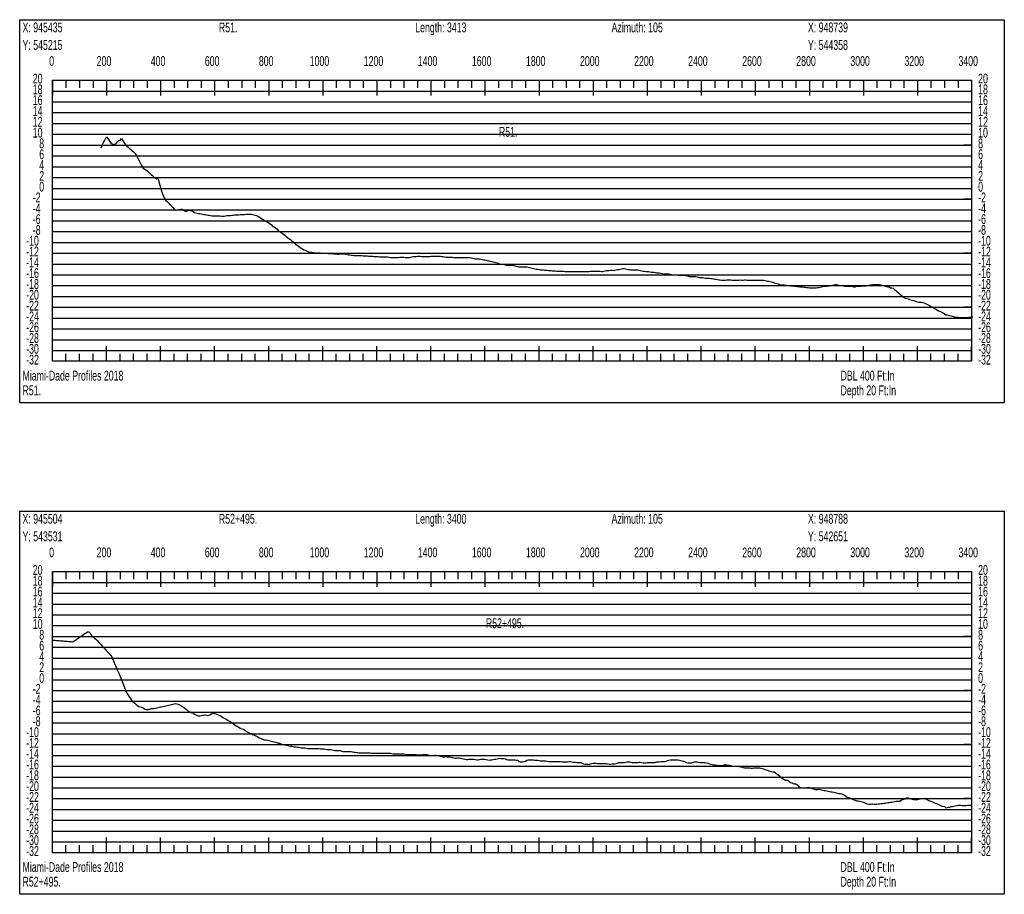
# Model space of a CAD drawing. Header units: feet. Extents: x 1 to 30, y -268 to -1.
# Tile 52 of 94: x 21 to 30, y -127 to -119. Entities that reach past the tile are written whole.
import ezdxf

# ---------------------------------------------------------------- set-up
doc = ezdxf.new("R2010")
doc.units = ezdxf.units.FT
doc.header["$MEASUREMENT"] = 0
doc.layers.add('LABELS', color=7, linetype='Continuous')
doc.layers.add('XSECTION', color=7, linetype='Continuous')

msp = doc.modelspace()

# ---------------------------------------------------------------- linework, layer by layer
at = {"layer": 'XSECTION', "color": 0, "linetype": 'Continuous'}
for points in [[(21.212, -119.17), (30.318, -119.17), (30.318, -122.715), (21.212, -122.715), (21.212, -119.17)], [(21.515, -119.73), (30.015, -119.73), (30.015, -122.33), (21.515, -122.33), (21.515, -119.73)], [(21.515, -119.73), (21.515, -119.871)], [(21.515, -119.73), (21.515, -119.871)], [(21.515, -119.73), (21.515, -119.8)], [(21.515, -119.73), (21.515, -119.8)], [(21.64, -119.73), (21.64, -119.8)], [(21.765, -119.73), (21.765, -119.8)], [(21.89, -119.73), (21.89, -119.8)], [(22.015, -119.73), (22.015, -119.871)], [(22.015, -119.73), (22.015, -119.8)], [(22.14, -119.73), (22.14, -119.8)], [(22.265, -119.73), (22.265, -119.8)], [(22.39, -119.73), (22.39, -119.8)], [(22.515, -119.73), (22.515, -119.871)], [(22.515, -119.73), (22.515, -119.8)], [(22.64, -119.73), (22.64, -119.8)], [(22.765, -119.73), (22.765, -119.8)], [(22.89, -119.73), (22.89, -119.8)], [(23.015, -119.73), (23.015, -119.871)], [(23.015, -119.73), (23.015, -119.8)], [(23.14, -119.73), (23.14, -119.8)], [(23.265, -119.73), (23.265, -119.8)], [(23.39, -119.73), (23.39, -119.8)], [(23.515, -119.73), (23.515, -119.871)], [(23.515, -119.73), (23.515, -119.8)], [(23.64, -119.73), (23.64, -119.8)], [(23.765, -119.73), (23.765, -119.8)], [(23.89, -119.73), (23.89, -119.8)], [(24.015, -119.73), (24.015, -119.871)], [(24.015, -119.73), (24.015, -119.8)], [(24.14, -119.73), (24.14, -119.8)], [(24.265, -119.73), (24.265, -119.8)], [(24.39, -119.73), (24.39, -119.8)], [(24.515, -119.73), (24.515, -119.871)], [(24.515, -119.73), (24.515, -119.8)], [(24.64, -119.73), (24.64, -119.8)], [(24.765, -119.73), (24.765, -119.8)], [(24.89, -119.73), (24.89, -119.8)], [(25.015, -119.73), (25.015, -119.871)], [(25.015, -119.73), (25.015, -119.8)], [(25.14, -119.73), (25.14, -119.8)], [(25.265, -119.73), (25.265, -119.8)], [(25.39, -119.73), (25.39, -119.8)], [(25.515, -119.73), (25.515, -119.871)], [(25.515, -119.73), (25.515, -119.8)], [(25.64, -119.73), (25.64, -119.8)], [(25.765, -119.73), (25.765, -119.8)], [(25.89, -119.73), (25.89, -119.8)], [(26.015, -119.73), (26.015, -119.871)], [(26.015, -119.73), (26.015, -119.8)], [(26.14, -119.73), (26.14, -119.8)], [(26.265, -119.73), (26.265, -119.8)], [(26.39, -119.73), (26.39, -119.8)], [(26.515, -119.73), (26.515, -119.871)], [(26.515, -119.73), (26.515, -119.8)], [(26.64, -119.73), (26.64, -119.8)], [(26.765, -119.73), (26.765, -119.8)], [(26.89, -119.73), (26.89, -119.8)], [(27.015, -119.73), (27.015, -119.871)], [(27.015, -119.73), (27.015, -119.8)], [(27.14, -119.73), (27.14, -119.8)], [(27.265, -119.73), (27.265, -119.8)], [(27.39, -119.73), (27.39, -119.8)], [(27.515, -119.73), (27.515, -119.871)], [(27.515, -119.73), (27.515, -119.8)], [(27.64, -119.73), (27.64, -119.8)], [(27.765, -119.73), (27.765, -119.8)], [(27.89, -119.73), (27.89, -119.8)], [(28.015, -119.73), (28.015, -119.871)], [(28.015, -119.73), (28.015, -119.8)], [(28.14, -119.73), (28.14, -119.8)], [(28.265, -119.73), (28.265, -119.8)], [(28.39, -119.73), (28.39, -119.8)], [(28.515, -119.73), (28.515, -119.871)], [(28.515, -119.73), (28.515, -119.8)], [(28.64, -119.73), (28.64, -119.8)], [(28.765, -119.73), (28.765, -119.8)], [(28.89, -119.73), (28.89, -119.8)], [(29.015, -119.73), (29.015, -119.871)], [(29.015, -119.73), (29.015, -119.8)], [(29.14, -119.73), (29.14, -119.8)], [(29.265, -119.73), (29.265, -119.8)], [(29.39, -119.73), (29.39, -119.8)], [(29.515, -119.73), (29.515, -119.871)], [(29.515, -119.73), (29.515, -119.8)], [(29.64, -119.73), (29.64, -119.8)], [(29.765, -119.73), (29.765, -119.8)], [(29.89, -119.73), (29.89, -119.8)], [(30.015, -119.73), (30.015, -119.871)], [(30.015, -119.73), (30.015, -119.8)], [(21.515, -120.33), (21.585, -120.33)], [(30.015, -120.33), (29.945, -120.33)], [(21.515, -120.83), (21.585, -120.83)], [(30.015, -120.83), (29.945, -120.83)], [(21.515, -121.33), (21.585, -121.33)], [(30.015, -121.33), (29.945, -121.33)], [(21.515, -121.83), (21.585, -121.83)], [(30.015, -121.83), (29.945, -121.83)], [(21.515, -122.33), (21.515, -122.189)], [(21.515, -122.33), (21.515, -122.189)], [(22.015, -122.33), (22.015, -122.189)], [(22.515, -122.33), (22.515, -122.189)], [(23.015, -122.33), (23.015, -122.189)], [(23.515, -122.33), (23.515, -122.189)], [(24.015, -122.33), (24.015, -122.189)], [(24.515, -122.33), (24.515, -122.189)], [(25.015, -122.33), (25.015, -122.189)], [(25.515, -122.33), (25.515, -122.189)], [(26.015, -122.33), (26.015, -122.189)], [(26.515, -122.33), (26.515, -122.189)], [(27.015, -122.33), (27.015, -122.189)], [(27.515, -122.33), (27.515, -122.189)], [(28.015, -122.33), (28.015, -122.189)], [(28.515, -122.33), (28.515, -122.189)], [(29.015, -122.33), (29.015, -122.189)], [(29.515, -122.33), (29.515, -122.189)], [(30.015, -122.33), (30.015, -122.189)], [(21.515, -122.33), (21.515, -122.26)], [(21.515, -122.33), (21.515, -122.26)], [(21.64, -122.33), (21.64, -122.26)], [(21.765, -122.33), (21.765, -122.26)], [(21.89, -122.33), (21.89, -122.26)], [(22.015, -122.33), (22.015, -122.26)], [(22.14, -122.33), (22.14, -122.26)], [(22.265, -122.33), (22.265, -122.26)], [(22.39, -122.33), (22.39, -122.26)], [(22.515, -122.33), (22.515, -122.26)], [(22.64, -122.33), (22.64, -122.26)], [(22.765, -122.33), (22.765, -122.26)], [(22.89, -122.33), (22.89, -122.26)], [(23.015, -122.33), (23.015, -122.26)], [(23.14, -122.33), (23.14, -122.26)], [(23.265, -122.33), (23.265, -122.26)], [(23.39, -122.33), (23.39, -122.26)], [(23.515, -122.33), (23.515, -122.26)], [(23.64, -122.33), (23.64, -122.26)], [(23.765, -122.33), (23.765, -122.26)], [(23.89, -122.33), (23.89, -122.26)], [(24.015, -122.33), (24.015, -122.26)], [(24.14, -122.33), (24.14, -122.26)], [(24.265, -122.33), (24.265, -122.26)], [(24.39, -122.33), (24.39, -122.26)], [(24.515, -122.33), (24.515, -122.26)], [(24.64, -122.33), (24.64, -122.26)], [(24.765, -122.33), (24.765, -122.26)], [(24.89, -122.33), (24.89, -122.26)], [(25.015, -122.33), (25.015, -122.26)], [(25.14, -122.33), (25.14, -122.26)], [(25.265, -122.33), (25.265, -122.26)], [(25.39, -122.33), (25.39, -122.26)], [(25.515, -122.33), (25.515, -122.26)], [(25.64, -122.33), (25.64, -122.26)], [(25.765, -122.33), (25.765, -122.26)], [(25.89, -122.33), (25.89, -122.26)], [(26.015, -122.33), (26.015, -122.26)], [(26.14, -122.33), (26.14, -122.26)], [(26.265, -122.33), (26.265, -122.26)], [(26.39, -122.33), (26.39, -122.26)], [(26.515, -122.33), (26.515, -122.26)], [(26.64, -122.33), (26.64, -122.26)], [(26.765, -122.33), (26.765, -122.26)], [(26.89, -122.33), (26.89, -122.26)], [(27.015, -122.33), (27.015, -122.26)], [(27.14, -122.33), (27.14, -122.26)], [(27.265, -122.33), (27.265, -122.26)], [(27.39, -122.33), (27.39, -122.26)], [(27.515, -122.33), (27.515, -122.26)], [(27.64, -122.33), (27.64, -122.26)], [(27.765, -122.33), (27.765, -122.26)], [(27.89, -122.33), (27.89, -122.26)], [(28.015, -122.33), (28.015, -122.26)], [(28.14, -122.33), (28.14, -122.26)], [(28.265, -122.33), (28.265, -122.26)], [(28.39, -122.33), (28.39, -122.26)], [(28.515, -122.33), (28.515, -122.26)], [(28.64, -122.33), (28.64, -122.26)], [(28.765, -122.33), (28.765, -122.26)], [(28.89, -122.33), (28.89, -122.26)], [(29.015, -122.33), (29.015, -122.26)], [(29.14, -122.33), (29.14, -122.26)], [(29.265, -122.33), (29.265, -122.26)], [(29.39, -122.33), (29.39, -122.26)], [(29.515, -122.33), (29.515, -122.26)], [(29.64, -122.33), (29.64, -122.26)], [(29.765, -122.33), (29.765, -122.26)], [(29.89, -122.33), (29.89, -122.26)], [(30.015, -122.33), (30.015, -122.26)], [(21.212, -123.715), (30.318, -123.715), (30.318, -127.26), (21.212, -127.26), (21.212, -123.715)], [(21.515, -124.275), (30.015, -124.275), (30.015, -126.875), (21.515, -126.875), (21.515, -124.275)], [(21.515, -124.275), (21.515, -124.416)], [(21.515, -124.275), (21.515, -124.416)], [(21.515, -124.275), (21.515, -124.345)], [(21.515, -124.275), (21.515, -124.345)], [(21.64, -124.275), (21.64, -124.345)], [(21.765, -124.275), (21.765, -124.345)], [(21.89, -124.275), (21.89, -124.345)], [(22.015, -124.275), (22.015, -124.416)], [(22.015, -124.275), (22.015, -124.345)], [(22.14, -124.275), (22.14, -124.345)], [(22.265, -124.275), (22.265, -124.345)], [(22.39, -124.275), (22.39, -124.345)], [(22.515, -124.275), (22.515, -124.416)], [(22.515, -124.275), (22.515, -124.345)], [(22.64, -124.275), (22.64, -124.345)], [(22.765, -124.275), (22.765, -124.345)], [(22.89, -124.275), (22.89, -124.345)], [(23.015, -124.275), (23.015, -124.416)], [(23.015, -124.275), (23.015, -124.345)], [(23.14, -124.275), (23.14, -124.345)], [(23.265, -124.275), (23.265, -124.345)], [(23.39, -124.275), (23.39, -124.345)], [(23.515, -124.275), (23.515, -124.416)], [(23.515, -124.275), (23.515, -124.345)], [(23.64, -124.275), (23.64, -124.345)], [(23.765, -124.275), (23.765, -124.345)], [(23.89, -124.275), (23.89, -124.345)], [(24.015, -124.275), (24.015, -124.416)], [(24.015, -124.275), (24.015, -124.345)], [(24.14, -124.275), (24.14, -124.345)], [(24.265, -124.275), (24.265, -124.345)], [(24.39, -124.275), (24.39, -124.345)], [(24.515, -124.275), (24.515, -124.416)], [(24.515, -124.275), (24.515, -124.345)], [(24.64, -124.275), (24.64, -124.345)], [(24.765, -124.275), (24.765, -124.345)], [(24.89, -124.275), (24.89, -124.345)], [(25.015, -124.275), (25.015, -124.416)], [(25.015, -124.275), (25.015, -124.345)], [(25.14, -124.275), (25.14, -124.345)], [(25.265, -124.275), (25.265, -124.345)], [(25.39, -124.275), (25.39, -124.345)], [(25.515, -124.275), (25.515, -124.416)], [(25.515, -124.275), (25.515, -124.345)], [(25.64, -124.275), (25.64, -124.345)], [(25.765, -124.275), (25.765, -124.345)], [(25.89, -124.275), (25.89, -124.345)], [(26.015, -124.275), (26.015, -124.416)], [(26.015, -124.275), (26.015, -124.345)], [(26.14, -124.275), (26.14, -124.345)], [(26.265, -124.275), (26.265, -124.345)], [(26.39, -124.275), (26.39, -124.345)], [(26.515, -124.275), (26.515, -124.416)], [(26.515, -124.275), (26.515, -124.345)], [(26.64, -124.275), (26.64, -124.345)], [(26.765, -124.275), (26.765, -124.345)], [(26.89, -124.275), (26.89, -124.345)], [(27.015, -124.275), (27.015, -124.416)], [(27.015, -124.275), (27.015, -124.345)], [(27.14, -124.275), (27.14, -124.345)], [(27.265, -124.275), (27.265, -124.345)], [(27.39, -124.275), (27.39, -124.345)], [(27.515, -124.275), (27.515, -124.416)], [(27.515, -124.275), (27.515, -124.345)], [(27.64, -124.275), (27.64, -124.345)], [(27.765, -124.275), (27.765, -124.345)], [(27.89, -124.275), (27.89, -124.345)], [(28.015, -124.275), (28.015, -124.416)], [(28.015, -124.275), (28.015, -124.345)], [(28.14, -124.275), (28.14, -124.345)], [(28.265, -124.275), (28.265, -124.345)], [(28.39, -124.275), (28.39, -124.345)], [(28.515, -124.275), (28.515, -124.416)], [(28.515, -124.275), (28.515, -124.345)], [(28.64, -124.275), (28.64, -124.345)], [(28.765, -124.275), (28.765, -124.345)], [(28.89, -124.275), (28.89, -124.345)], [(29.015, -124.275), (29.015, -124.416)], [(29.015, -124.275), (29.015, -124.345)], [(29.14, -124.275), (29.14, -124.345)], [(29.265, -124.275), (29.265, -124.345)], [(29.39, -124.275), (29.39, -124.345)], [(29.515, -124.275), (29.515, -124.416)], [(29.515, -124.275), (29.515, -124.345)], [(29.64, -124.275), (29.64, -124.345)], [(29.765, -124.275), (29.765, -124.345)], [(29.89, -124.275), (29.89, -124.345)], [(30.015, -124.275), (30.015, -124.416)], [(30.015, -124.275), (30.015, -124.345)], [(21.515, -124.875), (21.585, -124.875)], [(30.015, -124.875), (29.945, -124.875)], [(21.515, -125.375), (21.585, -125.375)], [(30.015, -125.375), (29.945, -125.375)], [(21.515, -125.875), (21.585, -125.875)], [(30.015, -125.875), (29.945, -125.875)], [(21.515, -126.375), (21.585, -126.375)], [(30.015, -126.375), (29.945, -126.375)], [(21.515, -126.875), (21.515, -126.734)], [(21.515, -126.875), (21.515, -126.734)], [(22.015, -126.875), (22.015, -126.734)], [(22.515, -126.875), (22.515, -126.734)], [(23.015, -126.875), (23.015, -126.734)], [(23.515, -126.875), (23.515, -126.734)], [(24.015, -126.875), (24.015, -126.734)], [(24.515, -126.875), (24.515, -126.734)], [(25.015, -126.875), (25.015, -126.734)], [(25.515, -126.875), (25.515, -126.734)], [(26.015, -126.875), (26.015, -126.734)], [(26.515, -126.875), (26.515, -126.734)], [(27.015, -126.875), (27.015, -126.734)], [(27.515, -126.875), (27.515, -126.734)], [(28.015, -126.875), (28.015, -126.734)], [(28.515, -126.875), (28.515, -126.734)], [(29.015, -126.875), (29.015, -126.734)], [(29.515, -126.875), (29.515, -126.734)], [(30.015, -126.875), (30.015, -126.734)], [(21.515, -126.875), (21.515, -126.805)], [(21.515, -126.875), (21.515, -126.805)], [(21.64, -126.875), (21.64, -126.805)], [(21.765, -126.875), (21.765, -126.805)], [(21.89, -126.875), (21.89, -126.805)], [(22.015, -126.875), (22.015, -126.805)], [(22.14, -126.875), (22.14, -126.805)], [(22.265, -126.875), (22.265, -126.805)], [(22.39, -126.875), (22.39, -126.805)], [(22.515, -126.875), (22.515, -126.805)], [(22.64, -126.875), (22.64, -126.805)], [(22.765, -126.875), (22.765, -126.805)], [(22.89, -126.875), (22.89, -126.805)], [(23.015, -126.875), (23.015, -126.805)], [(23.14, -126.875), (23.14, -126.805)], [(23.265, -126.875), (23.265, -126.805)], [(23.39, -126.875), (23.39, -126.805)], [(23.515, -126.875), (23.515, -126.805)], [(23.64, -126.875), (23.64, -126.805)], [(23.765, -126.875), (23.765, -126.805)], [(23.89, -126.875), (23.89, -126.805)], [(24.015, -126.875), (24.015, -126.805)], [(24.14, -126.875), (24.14, -126.805)], [(24.265, -126.875), (24.265, -126.805)], [(24.39, -126.875), (24.39, -126.805)], [(24.515, -126.875), (24.515, -126.805)], [(24.64, -126.875), (24.64, -126.805)], [(24.765, -126.875), (24.765, -126.805)], [(24.89, -126.875), (24.89, -126.805)], [(25.015, -126.875), (25.015, -126.805)], [(25.14, -126.875), (25.14, -126.805)], [(25.265, -126.875), (25.265, -126.805)], [(25.39, -126.875), (25.39, -126.805)], [(25.515, -126.875), (25.515, -126.805)], [(25.64, -126.875), (25.64, -126.805)], [(25.765, -126.875), (25.765, -126.805)], [(25.89, -126.875), (25.89, -126.805)], [(26.015, -126.875), (26.015, -126.805)], [(26.14, -126.875), (26.14, -126.805)], [(26.265, -126.875), (26.265, -126.805)], [(26.39, -126.875), (26.39, -126.805)], [(26.515, -126.875), (26.515, -126.805)], [(26.64, -126.875), (26.64, -126.805)], [(26.765, -126.875), (26.765, -126.805)], [(26.89, -126.875), (26.89, -126.805)], [(27.015, -126.875), (27.015, -126.805)], [(27.14, -126.875), (27.14, -126.805)], [(27.265, -126.875), (27.265, -126.805)], [(27.39, -126.875), (27.39, -126.805)], [(27.515, -126.875), (27.515, -126.805)], [(27.64, -126.875), (27.64, -126.805)], [(27.765, -126.875), (27.765, -126.805)], [(27.89, -126.875), (27.89, -126.805)], [(28.015, -126.875), (28.015, -126.805)], [(28.14, -126.875), (28.14, -126.805)], [(28.265, -126.875), (28.265, -126.805)], [(28.39, -126.875), (28.39, -126.805)], [(28.515, -126.875), (28.515, -126.805)], [(28.64, -126.875), (28.64, -126.805)], [(28.765, -126.875), (28.765, -126.805)], [(28.89, -126.875), (28.89, -126.805)], [(29.015, -126.875), (29.015, -126.805)], [(29.14, -126.875), (29.14, -126.805)], [(29.265, -126.875), (29.265, -126.805)], [(29.39, -126.875), (29.39, -126.805)], [(29.515, -126.875), (29.515, -126.805)], [(29.64, -126.875), (29.64, -126.805)], [(29.765, -126.875), (29.765, -126.805)], [(29.89, -126.875), (29.89, -126.805)], [(30.015, -126.875), (30.015, -126.805)]]:
    msp.add_lwpolyline(points, dxfattribs=at)
at = {"layer": 'XSECTION', "color": 0}
for points in [[(21.515, -119.83), (30.015, -119.83)], [(21.515, -119.93), (30.015, -119.93)], [(21.515, -120.03), (30.015, -120.03)], [(21.515, -120.13), (30.015, -120.13)], [(21.515, -120.23), (30.015, -120.23)], [(21.515, -120.33), (30.015, -120.33)], [(21.515, -120.43), (30.015, -120.43)], [(21.515, -120.53), (30.015, -120.53)], [(21.515, -120.63), (30.015, -120.63)], [(21.515, -120.73), (30.015, -120.73)], [(21.515, -120.83), (30.015, -120.83)], [(21.515, -120.93), (30.015, -120.93)], [(21.515, -121.03), (30.015, -121.03)], [(21.515, -121.13), (30.015, -121.13)], [(21.515, -121.23), (30.015, -121.23)], [(21.515, -121.33), (30.015, -121.33)], [(21.515, -121.43), (30.015, -121.43)], [(21.515, -121.53), (30.015, -121.53)], [(21.515, -121.63), (30.015, -121.63)], [(21.515, -121.73), (30.015, -121.73)], [(21.515, -121.83), (30.015, -121.83)], [(21.515, -121.93), (30.015, -121.93)], [(21.515, -122.03), (30.015, -122.03)], [(21.515, -122.13), (30.015, -122.13)], [(21.515, -122.23), (30.015, -122.23)], [(21.515, -124.375), (30.015, -124.375)], [(21.515, -124.475), (30.015, -124.475)], [(21.515, -124.575), (30.015, -124.575)], [(21.515, -124.675), (30.015, -124.675)], [(21.515, -124.775), (30.015, -124.775)], [(21.515, -124.875), (30.015, -124.875)], [(21.515, -124.975), (30.015, -124.975)], [(21.515, -125.075), (30.015, -125.075)], [(21.515, -125.175), (30.015, -125.175)], [(21.515, -125.275), (30.015, -125.275)], [(21.515, -125.375), (30.015, -125.375)], [(21.515, -125.475), (30.015, -125.475)], [(21.515, -125.575), (30.015, -125.575)], [(21.515, -125.675), (30.015, -125.675)], [(21.515, -125.775), (30.015, -125.775)], [(21.515, -125.875), (30.015, -125.875)], [(21.515, -125.975), (30.015, -125.975)], [(21.515, -126.075), (30.015, -126.075)], [(21.515, -126.175), (30.015, -126.175)], [(21.515, -126.275), (30.015, -126.275)], [(21.515, -126.375), (30.015, -126.375)], [(21.515, -126.475), (30.015, -126.475)], [(21.515, -126.575), (30.015, -126.575)], [(21.515, -126.675), (30.015, -126.675)], [(21.515, -126.775), (30.015, -126.775)]]:
    msp.add_lwpolyline(points, dxfattribs=at)
at = {"layer": 'XSECTION', "color": 5, "linetype": 'Continuous'}
for points in [[(21.965, -120.355), (21.9775, -120.324), (21.99, -120.301), (22.0025, -120.278), (22.015, -120.255), (22.0275, -120.27), (22.04, -120.2875), (22.0525, -120.3045), (22.065, -120.314), (22.0775, -120.3235), (22.09, -120.3215), (22.1025, -120.3185), (22.115, -120.304), (22.1275, -120.286), (22.14, -120.2835), (22.1525, -120.2675), (22.165, -120.288), (22.1775, -120.308), (22.19, -120.3285), (22.2025, -120.341), (22.215, -120.3505), (22.2275, -120.361), (22.24, -120.372), (22.2525, -120.3825), (22.265, -120.3935), (22.2775, -120.404), (22.29, -120.4205), (22.3025, -120.4455), (22.315, -120.47), (22.3275, -120.495), (22.34, -120.5195), (22.3525, -120.5445), (22.365, -120.5525), (22.3775, -120.5595), (22.39, -120.569), (22.4025, -120.5795), (22.415, -120.5905), (22.4275, -120.6015), (22.44, -120.6125), (22.4525, -120.623), (22.465, -120.634), (22.4775, -120.6425), (22.49, -120.6345), (22.5025, -120.6785), (22.515, -120.722), (22.5275, -120.7655), (22.54, -120.796), (22.5525, -120.823), (22.565, -120.8415), (22.5775, -120.855), (22.59, -120.8685), (22.6025, -120.8815), (22.615, -120.895), (22.6275, -120.9085), (22.64, -120.922), (22.6525, -120.9305), (22.665, -120.9285), (22.6775, -120.9305), (22.69, -120.925), (22.7025, -120.924), (22.715, -120.923), (22.7275, -120.928), (22.74, -120.9395), (22.7525, -120.943), (22.765, -120.9375), (22.7775, -120.9325), (22.79, -120.934), (22.8025, -120.9395), (22.815, -120.9455), (22.8275, -120.9525), (22.84, -120.957), (22.8525, -120.9605), (22.865, -120.9615), (22.8775, -120.964), (22.89, -120.966), (22.9025, -120.9685), (22.915, -120.9705), (22.9275, -120.9725), (22.94, -120.975), (22.9525, -120.977), (22.965, -120.979), (22.9775, -120.9815), (22.99, -120.9835), (23.0025, -120.9855), (23.015, -120.9855), (23.0275, -120.9855), (23.04, -120.985), (23.0525, -120.985), (23.065, -120.9855), (23.0775, -120.9885), (23.09, -120.9885), (23.1025, -120.986), (23.115, -120.984), (23.1275, -120.9825), (23.14, -120.9805), (23.1525, -120.9805), (23.165, -120.9805), (23.1775, -120.9795), (23.19, -120.9775), (23.2025, -120.9765), (23.215, -120.9765), (23.2275, -120.9765), (23.24, -120.976), (23.2525, -120.9715), (23.265, -120.9715), (23.2775, -120.9725), (23.29, -120.972), (23.3025, -120.9685), (23.315, -120.9685), (23.3275, -120.9685), (23.34, -120.9685), (23.3525, -120.9695), (23.365, -120.973), (23.3775, -120.9765), (23.39, -120.979), (23.4025, -120.982), (23.415, -120.987), (23.4275, -120.9945), (23.44, -121.0025), (23.4525, -121.0105), (23.465, -121.019), (23.4775, -121.026), (23.49, -121.0335), (23.5025, -121.0425), (23.515, -121.05), (23.5275, -121.058), (23.54, -121.0675), (23.5525, -121.0825), (23.565, -121.0865), (23.5775, -121.0945), (23.59, -121.105), (23.6025, -121.1185), (23.615, -121.128), (23.6275, -121.1365), (23.64, -121.1445), (23.6525, -121.1545), (23.665, -121.1645), (23.6775, -121.1745), (23.69, -121.184), (23.7025, -121.194), (23.715, -121.204), (23.7275, -121.214), (23.74, -121.224), (23.7525, -121.2375), (23.765, -121.2465), (23.7775, -121.2555), (23.79, -121.2645), (23.8025, -121.2735), (23.815, -121.282), (23.8275, -121.291), (23.84, -121.2975), (23.8525, -121.302), (23.865, -121.3075), (23.8775, -121.313), (23.89, -121.319), (23.9025, -121.3215), (23.915, -121.3215), (23.9275, -121.3235), (23.94, -121.3265), (23.9525, -121.327), (23.965, -121.327), (23.9775, -121.327), (23.99, -121.328), (24.0025, -121.329), (24.015, -121.3295), (24.0275, -121.3305), (24.04, -121.331), (24.0525, -121.331), (24.065, -121.3315), (24.0775, -121.3315), (24.09, -121.3315), (24.1025, -121.3325), (24.115, -121.335), (24.1275, -121.337), (24.14, -121.337), (24.1525, -121.3375), (24.165, -121.3375), (24.1775, -121.337), (24.19, -121.337), (24.2025, -121.337), (24.215, -121.337), (24.2275, -121.339), (24.24, -121.3415), (24.2525, -121.344), (24.265, -121.3465), (24.2775, -121.3475), (24.29, -121.3485), (24.3025, -121.35), (24.315, -121.3505), (24.3275, -121.3505), (24.34, -121.3505), (24.3525, -121.35), (24.365, -121.35), (24.3775, -121.3525), (24.39, -121.3535), (24.4025, -121.354), (24.415, -121.355), (24.4275, -121.3555), (24.44, -121.3565), (24.4525, -121.357), (24.465, -121.358), (24.4775, -121.3585), (24.49, -121.3595), (24.5025, -121.36), (24.515, -121.361), (24.5275, -121.3615), (24.54, -121.3625), (24.5525, -121.3635), (24.565, -121.3645), (24.5775, -121.365), (24.59, -121.365), (24.6025, -121.365), (24.615, -121.365), (24.6275, -121.367), (24.64, -121.37), (24.6525, -121.3705), (24.665, -121.3705), (24.6775, -121.3705), (24.69, -121.3705), (24.7025, -121.3705), (24.715, -121.3705), (24.7275, -121.3675), (24.74, -121.366), (24.7525, -121.366), (24.765, -121.368), (24.7775, -121.371), (24.79, -121.371), (24.8025, -121.371), (24.815, -121.371), (24.8275, -121.368), (24.84, -121.3645), (24.8525, -121.361), (24.865, -121.361), (24.8775, -121.36), (24.89, -121.357), (24.9025, -121.356), (24.915, -121.356), (24.9275, -121.359), (24.94, -121.361), (24.9525, -121.361), (24.965, -121.3615), (24.9775, -121.361), (24.99, -121.361), (25.0025, -121.359), (25.015, -121.356), (25.0275, -121.356), (25.04, -121.356), (25.0525, -121.356), (25.065, -121.356), (25.0775, -121.356), (25.09, -121.356), (25.1025, -121.3585), (25.115, -121.361), (25.1275, -121.361), (25.14, -121.363), (25.1525, -121.366), (25.165, -121.366), (25.1775, -121.366), (25.19, -121.366), (25.2025, -121.366), (25.215, -121.3675), (25.2275, -121.371), (25.24, -121.371), (25.2525, -121.371), (25.265, -121.371), (25.2775, -121.371), (25.29, -121.371), (25.3025, -121.371), (25.315, -121.3705), (25.3275, -121.3705), (25.34, -121.3705), (25.3525, -121.3705), (25.365, -121.3705), (25.3775, -121.3705), (25.39, -121.3725), (25.4025, -121.376), (25.415, -121.3795), (25.4275, -121.3805), (25.44, -121.3805), (25.4525, -121.3805), (25.465, -121.383), (25.4775, -121.385), (25.49, -121.387), (25.5025, -121.39), (25.515, -121.3925), (25.5275, -121.395), (25.54, -121.399), (25.5525, -121.402), (25.565, -121.4045), (25.5775, -121.407), (25.59, -121.4095), (25.6025, -121.412), (25.615, -121.4145), (25.6275, -121.4185), (25.64, -121.4235), (25.6525, -121.43), (25.665, -121.43), (25.6775, -121.4315), (25.69, -121.4345), (25.7025, -121.438), (25.715, -121.44), (25.7275, -121.44), (25.74, -121.44), (25.7525, -121.44), (25.765, -121.4405), (25.7775, -121.443), (25.79, -121.446), (25.8025, -121.4485), (25.815, -121.4515), (25.8275, -121.455), (25.84, -121.455), (25.8525, -121.455), (25.865, -121.455), (25.8775, -121.455), (25.89, -121.455), (25.9025, -121.4555), (25.915, -121.4585), (25.9275, -121.462), (25.94, -121.4655), (25.9525, -121.4685), (25.965, -121.472), (25.9775, -121.475), (25.99, -121.4765), (26.0025, -121.478), (26.015, -121.4795), (26.0275, -121.483), (26.04, -121.485), (26.0525, -121.485), (26.065, -121.486), (26.0775, -121.487), (26.09, -121.488), (26.1025, -121.489), (26.115, -121.4895), (26.1275, -121.4895), (26.14, -121.4925), (26.1525, -121.4945), (26.165, -121.4945), (26.1775, -121.495), (26.19, -121.4955), (26.2025, -121.496), (26.215, -121.4965), (26.2275, -121.497), (26.24, -121.4975), (26.2525, -121.498), (26.265, -121.4985), (26.2775, -121.499), (26.29, -121.4995), (26.3025, -121.4995), (26.315, -121.4995), (26.3275, -121.4995), (26.34, -121.4995), (26.3525, -121.4995), (26.365, -121.4995), (26.3775, -121.4995), (26.39, -121.4995), (26.4025, -121.4995), (26.415, -121.4995), (26.4275, -121.5), (26.44, -121.5), (26.4525, -121.5), (26.465, -121.5), (26.4775, -121.498), (26.49, -121.495), (26.5025, -121.495), (26.515, -121.495), (26.5275, -121.495), (26.54, -121.495), (26.5525, -121.495), (26.565, -121.495), (26.5775, -121.4975), (26.59, -121.5), (26.6025, -121.5), (26.615, -121.4965), (26.6275, -121.493), (26.64, -121.49), (26.6525, -121.49), (26.665, -121.4885), (26.6775, -121.4855), (26.69, -121.487), (26.7025, -121.49), (26.715, -121.4865), (26.7275, -121.483), (26.74, -121.48), (26.7525, -121.48), (26.765, -121.4775), (26.7775, -121.4745), (26.79, -121.4715), (26.8025, -121.4715), (26.815, -121.4745), (26.8275, -121.4775), (26.84, -121.48), (26.8525, -121.48), (26.865, -121.4825), (26.8775, -121.485), (26.89, -121.485), (26.9025, -121.485), (26.915, -121.485), (26.9275, -121.485), (26.94, -121.4875), (26.9525, -121.491), (26.965, -121.494), (26.9775, -121.495), (26.99, -121.496), (27.0025, -121.499), (27.015, -121.5), (27.0275, -121.5), (27.04, -121.5025), (27.0525, -121.505), (27.065, -121.505), (27.0775, -121.505), (27.09, -121.5075), (27.1025, -121.51), (27.115, -121.51), (27.1275, -121.5115), (27.14, -121.5145), (27.1525, -121.518), (27.165, -121.52), (27.1775, -121.52), (27.19, -121.52), (27.2025, -121.52), (27.215, -121.52), (27.2275, -121.523), (27.24, -121.526), (27.2525, -121.529), (27.265, -121.5295), (27.2775, -121.53), (27.29, -121.531), (27.3025, -121.5325), (27.315, -121.5335), (27.3275, -121.5345), (27.34, -121.5345), (27.3525, -121.5345), (27.365, -121.535), (27.3775, -121.537), (27.39, -121.54), (27.4025, -121.544), (27.415, -121.545), (27.4275, -121.545), (27.44, -121.545), (27.4525, -121.545), (27.465, -121.5455), (27.4775, -121.549), (27.49, -121.552), (27.5025, -121.555), (27.515, -121.555), (27.5275, -121.556), (27.54, -121.558), (27.5525, -121.5595), (27.565, -121.56), (27.5775, -121.56), (27.59, -121.5605), (27.6025, -121.5645), (27.615, -121.565), (27.6275, -121.5665), (27.64, -121.57), (27.6525, -121.57), (27.665, -121.5735), (27.6775, -121.575), (27.69, -121.576), (27.7025, -121.5795), (27.715, -121.58), (27.7275, -121.58), (27.74, -121.579), (27.7525, -121.575), (27.765, -121.575), (27.7775, -121.575), (27.79, -121.577), (27.8025, -121.579), (27.815, -121.58), (27.8275, -121.58), (27.84, -121.58), (27.8525, -121.58), (27.865, -121.578), (27.8775, -121.5755), (27.89, -121.579), (27.9025, -121.578), (27.915, -121.575), (27.9275, -121.575), (27.94, -121.5785), (27.9525, -121.58), (27.965, -121.58), (27.9775, -121.58), (27.99, -121.58), (28.0025, -121.58), (28.015, -121.58), (28.0275, -121.58), (28.04, -121.58), (28.0525, -121.58), (28.065, -121.58), (28.0775, -121.58), (28.09, -121.58), (28.1025, -121.581), (28.115, -121.585), (28.1275, -121.5885), (28.14, -121.59), (28.1525, -121.591), (28.165, -121.595), (28.1775, -121.599), (28.19, -121.6035), (28.2025, -121.6065), (28.215, -121.609), (28.2275, -121.6135), (28.24, -121.6185), (28.2525, -121.621), (28.265, -121.6225), (28.2775, -121.6235), (28.29, -121.625), (28.3025, -121.6265), (28.315, -121.6275), (28.3275, -121.629), (28.34, -121.6305), (28.3525, -121.6315), (28.365, -121.633), (28.3775, -121.6345), (28.39, -121.6355), (28.4025, -121.637), (28.415, -121.6385), (28.4275, -121.6395), (28.44, -121.641), (28.4525, -121.6425), (28.465, -121.644), (28.4775, -121.645), (28.49, -121.6465), (28.5025, -121.648), (28.515, -121.649), (28.5275, -121.65), (28.54, -121.65), (28.5525, -121.65), (28.565, -121.65), (28.5775, -121.649), (28.59, -121.648), (28.6025, -121.647), (28.615, -121.6435), (28.6275, -121.6405), (28.64, -121.638), (28.6525, -121.6355), (28.665, -121.635), (28.6775, -121.6345), (28.69, -121.6325), (28.7025, -121.6305), (28.715, -121.6285), (28.7275, -121.6265), (28.74, -121.624), (28.7525, -121.6205), (28.765, -121.62), (28.7775, -121.6215), (28.79, -121.6255), (28.8025, -121.629), (28.815, -121.63), (28.8275, -121.632), (28.84, -121.6335), (28.8525, -121.6345), (28.865, -121.635), (28.8775, -121.635), (28.89, -121.635), (28.9025, -121.6345), (28.915, -121.638), (28.9275, -121.6395), (28.94, -121.6395), (28.9525, -121.636), (28.965, -121.6345), (28.9775, -121.6345), (28.99, -121.6335), (29.0025, -121.633), (29.015, -121.632), (29.0275, -121.6315), (29.04, -121.6305), (29.0525, -121.63), (29.065, -121.627), (29.0775, -121.624), (29.09, -121.622), (29.1025, -121.62), (29.115, -121.62), (29.1275, -121.62), (29.14, -121.62), (29.1525, -121.62), (29.165, -121.62), (29.1775, -121.6225), (29.19, -121.6265), (29.2025, -121.63), (29.215, -121.6335), (29.2275, -121.6375), (29.24, -121.64), (29.2525, -121.642), (29.265, -121.649), (29.2775, -121.65), (29.29, -121.6545), (29.3025, -121.665), (29.315, -121.6755), (29.3275, -121.6865), (29.34, -121.697), (29.3525, -121.7075), (29.365, -121.718), (29.3775, -121.7285), (29.39, -121.739), (29.4025, -121.746), (29.415, -121.75), (29.4275, -121.7535), (29.44, -121.757), (29.4525, -121.761), (29.465, -121.7645), (29.4775, -121.768), (29.49, -121.7715), (29.5025, -121.7755), (29.515, -121.779), (29.5275, -121.7825), (29.54, -121.784), (29.5525, -121.784), (29.565, -121.786), (29.5775, -121.79), (29.59, -121.794), (29.6025, -121.801), (29.615, -121.808), (29.6275, -121.815), (29.64, -121.822), (29.6525, -121.829), (29.665, -121.8355), (29.6775, -121.8435), (29.69, -121.852), (29.7025, -121.8605), (29.715, -121.8665), (29.7275, -121.8705), (29.74, -121.874), (29.7525, -121.8825), (29.765, -121.891), (29.7775, -121.8995), (29.79, -121.9015), (29.8025, -121.9035), (29.815, -121.906), (29.8275, -121.9095), (29.84, -121.9135), (29.8525, -121.917), (29.865, -121.92), (29.8775, -121.921), (29.89, -121.922), (29.9025, -121.9235), (29.915, -121.9245), (29.9275, -121.9245), (29.94, -121.9245), (29.9525, -121.924), (29.965, -121.924), (29.9775, -121.924), (29.99, -121.923), (30.0025, -121.922), (30.015, -121.921), (30.0275, -121.92)], [(21.515, -124.908), (21.5275, -124.9085), (21.54, -124.9095), (21.5525, -124.911), (21.565, -124.912), (21.5775, -124.913), (21.59, -124.914), (21.6025, -124.915), (21.615, -124.916), (21.6275, -124.9175), (21.64, -124.9185), (21.6525, -124.9195), (21.665, -124.9205), (21.6775, -124.9215), (21.69, -124.923), (21.7025, -124.924), (21.715, -124.9165), (21.7275, -124.908), (21.74, -124.8995), (21.7525, -124.891), (21.765, -124.8825), (21.7775, -124.874), (21.79, -124.866), (21.8025, -124.8575), (21.815, -124.849), (21.8275, -124.8405), (21.84, -124.832), (21.8525, -124.832), (21.865, -124.8445), (21.8775, -124.867), (21.89, -124.8785), (21.9025, -124.89), (21.915, -124.9015), (21.9275, -124.913), (21.94, -124.9265), (21.9525, -124.9395), (21.965, -124.953), (21.9775, -124.9665), (21.99, -124.98), (22.0025, -124.993), (22.015, -125.0065), (22.0275, -125.02), (22.04, -125.0335), (22.0525, -125.047), (22.065, -125.064), (22.0775, -125.094), (22.09, -125.124), (22.1025, -125.154), (22.115, -125.184), (22.1275, -125.2135), (22.14, -125.244), (22.1525, -125.2755), (22.165, -125.307), (22.1775, -125.3385), (22.19, -125.3705), (22.2025, -125.398), (22.215, -125.4195), (22.2275, -125.4375), (22.24, -125.455), (22.2525, -125.4725), (22.265, -125.483), (22.2775, -125.4935), (22.29, -125.5035), (22.3025, -125.5135), (22.315, -125.523), (22.3275, -125.5255), (22.34, -125.529), (22.3525, -125.5365), (22.365, -125.544), (22.3775, -125.5495), (22.39, -125.5505), (22.4025, -125.551), (22.415, -125.5465), (22.4275, -125.5425), (22.44, -125.5415), (22.4525, -125.5415), (22.465, -125.5385), (22.4775, -125.5355), (22.49, -125.533), (22.5025, -125.53), (22.515, -125.527), (22.5275, -125.5245), (22.54, -125.5215), (22.5525, -125.5185), (22.565, -125.5155), (22.5775, -125.513), (22.59, -125.51), (22.6025, -125.507), (22.615, -125.504), (22.6275, -125.5015), (22.64, -125.4985), (22.6525, -125.4955), (22.665, -125.4975), (22.6775, -125.502), (22.69, -125.507), (22.7025, -125.515), (22.715, -125.523), (22.7275, -125.5305), (22.74, -125.538), (22.7525, -125.546), (22.765, -125.5585), (22.7775, -125.567), (22.79, -125.5745), (22.8025, -125.5805), (22.815, -125.587), (22.8275, -125.5935), (22.84, -125.6), (22.8525, -125.606), (22.865, -125.6085), (22.8775, -125.6085), (22.89, -125.6065), (22.9025, -125.6035), (22.915, -125.6035), (22.9275, -125.6), (22.94, -125.6045), (22.9525, -125.6055), (22.965, -125.6015), (22.9775, -125.5955), (22.99, -125.5875), (23.0025, -125.584), (23.015, -125.5875), (23.0275, -125.591), (23.04, -125.596), (23.0525, -125.6025), (23.065, -125.606), (23.0775, -125.6145), (23.09, -125.624), (23.1025, -125.6305), (23.115, -125.6375), (23.1275, -125.6445), (23.14, -125.652), (23.1525, -125.6595), (23.165, -125.666), (23.1775, -125.673), (23.19, -125.683), (23.2025, -125.6915), (23.215, -125.7005), (23.2275, -125.708), (23.24, -125.7155), (23.2525, -125.7235), (23.265, -125.729), (23.2775, -125.7325), (23.29, -125.739), (23.3025, -125.747), (23.315, -125.757), (23.3275, -125.764), (23.34, -125.769), (23.3525, -125.774), (23.365, -125.7815), (23.3775, -125.7845), (23.39, -125.7905), (23.4025, -125.7975), (23.415, -125.8045), (23.4275, -125.8115), (23.44, -125.817), (23.4525, -125.821), (23.465, -125.8275), (23.4775, -125.8305), (23.49, -125.8315), (23.5025, -125.8345), (23.515, -125.8375), (23.5275, -125.841), (23.54, -125.844), (23.5525, -125.8475), (23.565, -125.8505), (23.5775, -125.854), (23.59, -125.857), (23.6025, -125.8605), (23.615, -125.8635), (23.6275, -125.867), (23.64, -125.87), (23.6525, -125.8735), (23.665, -125.8765), (23.6775, -125.88), (23.69, -125.8835), (23.7025, -125.887), (23.715, -125.8895), (23.7275, -125.89), (23.74, -125.8935), (23.7525, -125.8945), (23.765, -125.8955), (23.7775, -125.899), (23.79, -125.9), (23.8025, -125.901), (23.815, -125.9045), (23.8275, -125.905), (23.84, -125.905), (23.8525, -125.905), (23.865, -125.9095), (23.8775, -125.91), (23.89, -125.91), (23.9025, -125.91), (23.915, -125.91), (23.9275, -125.91), (23.94, -125.91), (23.9525, -125.91), (23.965, -125.91), (23.9775, -125.91), (23.99, -125.913), (24.0025, -125.915), (24.015, -125.915), (24.0275, -125.915), (24.04, -125.917), (24.0525, -125.92), (24.065, -125.92), (24.0775, -125.92), (24.09, -125.921), (24.1025, -125.9245), (24.115, -125.928), (24.1275, -125.93), (24.14, -125.93), (24.1525, -125.93), (24.165, -125.93), (24.1775, -125.931), (24.19, -125.9345), (24.2025, -125.938), (24.215, -125.94), (24.2275, -125.94), (24.24, -125.94), (24.2525, -125.94), (24.265, -125.94), (24.2775, -125.94), (24.29, -125.943), (24.3025, -125.9455), (24.315, -125.9465), (24.3275, -125.948), (24.34, -125.949), (24.3525, -125.95), (24.365, -125.95), (24.3775, -125.95), (24.39, -125.95), (24.4025, -125.95), (24.415, -125.95), (24.4275, -125.95), (24.44, -125.95), (24.4525, -125.95), (24.465, -125.9535), (24.4775, -125.955), (24.49, -125.955), (24.5025, -125.955), (24.515, -125.955), (24.5275, -125.955), (24.54, -125.955), (24.5525, -125.955), (24.565, -125.955), (24.5775, -125.955), (24.59, -125.955), (24.6025, -125.955), (24.615, -125.955), (24.6275, -125.955), (24.64, -125.955), (24.6525, -125.957), (24.665, -125.9605), (24.6775, -125.9605), (24.69, -125.9605), (24.7025, -125.9605), (24.715, -125.9605), (24.7275, -125.9605), (24.74, -125.9605), (24.7525, -125.9605), (24.765, -125.9605), (24.7775, -125.963), (24.79, -125.9655), (24.8025, -125.9655), (24.815, -125.9655), (24.8275, -125.9655), (24.84, -125.9655), (24.8525, -125.9655), (24.865, -125.966), (24.8775, -125.9675), (24.89, -125.9705), (24.9025, -125.9705), (24.915, -125.9705), (24.9275, -125.97), (24.94, -125.968), (24.9525, -125.966), (24.965, -125.9655), (24.9775, -125.9675), (24.99, -125.9705), (25.0025, -125.9735), (25.015, -125.9755), (25.0275, -125.9755), (25.04, -125.9755), (25.0525, -125.9715), (25.065, -125.973), (25.0775, -125.976), (25.09, -125.979), (25.1025, -125.982), (25.115, -125.9855), (25.1275, -125.989), (25.14, -125.987), (25.1525, -125.986), (25.165, -125.987), (25.1775, -125.988), (25.19, -125.989), (25.2025, -125.99), (25.215, -125.9935), (25.2275, -125.9975), (25.24, -126), (25.2525, -126), (25.265, -125.9965), (25.2775, -125.9965), (25.29, -125.9995), (25.3025, -126.0025), (25.315, -126.0055), (25.3275, -126.009), (25.34, -126.0125), (25.3525, -126.014), (25.365, -126.01), (25.3775, -126.01), (25.39, -126.01), (25.4025, -126.01), (25.415, -126.01), (25.4275, -126.0115), (25.44, -126.015), (25.4525, -126.015), (25.465, -126.013), (25.4775, -126.01), (25.49, -126.01), (25.5025, -126.01), (25.515, -126.011), (25.5275, -126.014), (25.54, -126.0175), (25.5525, -126.019), (25.565, -126.0155), (25.5775, -126.015), (25.59, -126.0135), (25.6025, -126.01), (25.615, -126.01), (25.6275, -126.0075), (25.64, -126.004), (25.6525, -126.001), (25.665, -126.0025), (25.6775, -126.005), (25.69, -126.005), (25.7025, -126.008), (25.715, -126.0115), (25.7275, -126.015), (25.74, -126.015), (25.7525, -126.015), (25.765, -126.015), (25.7775, -126.015), (25.79, -126.0175), (25.8025, -126.02), (25.815, -126.02), (25.8275, -126.03), (25.84, -126.0345), (25.8525, -126.0345), (25.865, -126.0345), (25.8775, -126.032), (25.89, -126.0275), (25.9025, -126.0205), (25.915, -126.0165), (25.9275, -126.015), (25.94, -126.015), (25.9525, -126.015), (25.965, -126.0175), (25.9775, -126.02), (25.99, -126.02), (26.0025, -126.02), (26.015, -126.0215), (26.0275, -126.025), (26.04, -126.025), (26.0525, -126.025), (26.065, -126.0255), (26.0775, -126.0255), (26.09, -126.0275), (26.1025, -126.0305), (26.115, -126.0305), (26.1275, -126.0305), (26.14, -126.0305), (26.1525, -126.0305), (26.165, -126.031), (26.1775, -126.031), (26.19, -126.031), (26.2025, -126.031), (26.215, -126.033), (26.2275, -126.036), (26.24, -126.036), (26.2525, -126.036), (26.265, -126.036), (26.2775, -126.036), (26.29, -126.033), (26.3025, -126.033), (26.315, -126.036), (26.3275, -126.0365), (26.34, -126.0365), (26.3525, -126.0365), (26.365, -126.04), (26.3775, -126.041), (26.39, -126.041), (26.4025, -126.0415), (26.415, -126.048), (26.4275, -126.0525), (26.44, -126.056), (26.4525, -126.056), (26.465, -126.0575), (26.4775, -126.06), (26.49, -126.053), (26.5025, -126.0495), (26.515, -126.048), (26.5275, -126.046), (26.54, -126.046), (26.5525, -126.049), (26.565, -126.0515), (26.5775, -126.0515), (26.59, -126.0515), (26.6025, -126.0515), (26.615, -126.0515), (26.6275, -126.0515), (26.64, -126.0515), (26.6525, -126.0525), (26.665, -126.056), (26.6775, -126.055), (26.69, -126.054), (26.7025, -126.053), (26.715, -126.052), (26.7275, -126.0515), (26.74, -126.046), (26.7525, -126.041), (26.765, -126.041), (26.7775, -126.041), (26.79, -126.041), (26.8025, -126.0405), (26.815, -126.037), (26.8275, -126.0355), (26.84, -126.0355), (26.8525, -126.0355), (26.865, -126.037), (26.8775, -126.0405), (26.89, -126.0405), (26.9025, -126.0405), (26.915, -126.0405), (26.9275, -126.0405), (26.94, -126.037), (26.9525, -126.0365), (26.965, -126.04), (26.9775, -126.043), (26.99, -126.045), (27.0025, -126.045), (27.015, -126.041), (27.0275, -126.04), (27.04, -126.04), (27.0525, -126.04), (27.065, -126.04), (27.0775, -126.04), (27.09, -126.04), (27.1025, -126.036), (27.115, -126.035), (27.1275, -126.0335), (27.14, -126.03), (27.1525, -126.03), (27.165, -126.03), (27.1775, -126.03), (27.19, -126.027), (27.2025, -126.023), (27.215, -126.0195), (27.2275, -126.016), (27.24, -126.015), (27.2525, -126.015), (27.265, -126.015), (27.2775, -126.015), (27.29, -126.015), (27.3025, -126.0165), (27.315, -126.019), (27.3275, -126.0215), (27.34, -126.025), (27.3525, -126.0285), (27.365, -126.034), (27.3775, -126.0405), (27.39, -126.044), (27.4025, -126.045), (27.415, -126.045), (27.4275, -126.045), (27.44, -126.0385), (27.4525, -126.035), (27.465, -126.0355), (27.4775, -126.036), (27.49, -126.0385), (27.5025, -126.0405), (27.515, -126.0405), (27.5275, -126.0405), (27.54, -126.0405), (27.5525, -126.0405), (27.565, -126.0435), (27.5775, -126.048), (27.59, -126.0545), (27.6025, -126.057), (27.615, -126.059), (27.6275, -126.061), (27.64, -126.0625), (27.6525, -126.0645), (27.665, -126.0665), (27.6775, -126.0695), (27.69, -126.069), (27.7025, -126.0675), (27.715, -126.0655), (27.7275, -126.0635), (27.74, -126.062), (27.7525, -126.0615), (27.765, -126.065), (27.7775, -126.0655), (27.79, -126.068), (27.8025, -126.0745), (27.815, -126.0755), (27.8275, -126.0755), (27.84, -126.0755), (27.8525, -126.0755), (27.865, -126.077), (27.8775, -126.0795), (27.89, -126.082), (27.9025, -126.0855), (27.915, -126.089), (27.9275, -126.091), (27.94, -126.091), (27.9525, -126.091), (27.965, -126.091), (27.9775, -126.0945), (27.99, -126.094), (28.0025, -126.0915), (28.015, -126.0915), (28.0275, -126.0915), (28.04, -126.0915), (28.0525, -126.0915), (28.065, -126.093), (28.0775, -126.0965), (28.09, -126.1005), (28.1025, -126.1045), (28.115, -126.109), (28.1275, -126.113), (28.14, -126.1165), (28.1525, -126.12), (28.165, -126.1235), (28.1775, -126.127), (28.19, -126.127), (28.2025, -126.1355), (28.215, -126.1455), (28.2275, -126.1555), (28.24, -126.1655), (28.2525, -126.1755), (28.265, -126.1855), (28.2775, -126.1955), (28.29, -126.2055), (28.3025, -126.2055), (28.315, -126.2055), (28.3275, -126.216), (28.34, -126.2255), (28.3525, -126.2295), (28.365, -126.2335), (28.3775, -126.237), (28.39, -126.2395), (28.4025, -126.248), (28.415, -126.2595), (28.4275, -126.2675), (28.44, -126.275), (28.4525, -126.275), (28.465, -126.275), (28.4775, -126.2755), (28.49, -126.271), (28.5025, -126.269), (28.515, -126.271), (28.5275, -126.2775), (28.54, -126.2805), (28.5525, -126.2835), (28.565, -126.289), (28.5775, -126.2915), (28.59, -126.2895), (28.6025, -126.2885), (28.615, -126.291), (28.6275, -126.2935), (28.64, -126.296), (28.6525, -126.2985), (28.665, -126.301), (28.6775, -126.3035), (28.69, -126.306), (28.7025, -126.3085), (28.715, -126.311), (28.7275, -126.3135), (28.74, -126.316), (28.7525, -126.3185), (28.765, -126.321), (28.7775, -126.324), (28.79, -126.3275), (28.8025, -126.3275), (28.815, -126.33), (28.8275, -126.336), (28.84, -126.342), (28.8525, -126.352), (28.865, -126.3625), (28.8775, -126.3655), (28.89, -126.368), (28.9025, -126.3735), (28.915, -126.3795), (28.9275, -126.385), (28.94, -126.3905), (28.9525, -126.394), (28.965, -126.396), (28.9775, -126.3975), (28.99, -126.4005), (29.0025, -126.4035), (29.015, -126.4075), (29.0275, -126.4135), (29.04, -126.419), (29.0525, -126.423), (29.065, -126.425), (29.0775, -126.4265), (29.09, -126.4225), (29.1025, -126.424), (29.115, -126.4255), (29.1275, -126.4275), (29.14, -126.4265), (29.1525, -126.4245), (29.165, -126.423), (29.1775, -126.421), (29.19, -126.419), (29.2025, -126.4175), (29.215, -126.4155), (29.2275, -126.414), (29.24, -126.412), (29.2525, -126.41), (29.265, -126.4085), (29.2775, -126.4065), (29.29, -126.405), (29.3025, -126.4015), (29.315, -126.3995), (29.3275, -126.3995), (29.34, -126.3995), (29.3525, -126.3985), (29.365, -126.3905), (29.3775, -126.382), (29.39, -126.38), (29.4025, -126.3755), (29.415, -126.367), (29.4275, -126.369), (29.44, -126.3725), (29.4525, -126.3765), (29.465, -126.38), (29.4775, -126.382), (29.49, -126.384), (29.5025, -126.385), (29.515, -126.3825), (29.5275, -126.38), (29.54, -126.3775), (29.5525, -126.375), (29.565, -126.3725), (29.5775, -126.372), (29.59, -126.3775), (29.6025, -126.383), (29.615, -126.3885), (29.6275, -126.394), (29.64, -126.3995), (29.6525, -126.405), (29.665, -126.4105), (29.6775, -126.416), (29.69, -126.4215), (29.7025, -126.427), (29.715, -126.4325), (29.7275, -126.438), (29.74, -126.4435), (29.7525, -126.446), (29.765, -126.447), (29.7775, -126.4595), (29.79, -126.4555), (29.8025, -126.454), (29.815, -126.4535), (29.8275, -126.449), (29.84, -126.4465), (29.8525, -126.445), (29.865, -126.4415), (29.8775, -126.437), (29.89, -126.4355), (29.9025, -126.435), (29.915, -126.4365), (29.9275, -126.438), (29.94, -126.438), (29.9525, -126.4375), (29.965, -126.4375), (29.9775, -126.4365), (29.99, -126.436), (30.0025, -126.436), (30.015, -126.436), (30.015, -126.436)]]:
    msp.add_lwpolyline(points, dxfattribs=at)

# ---------------------------------------------------------------- texts
at = {"layer": 'LABELS', "color": 0, "width": 0.666667}
for s, p in [('X: 945435', (21.238, -119.287)), ('R51.', (23.054, -119.287)), ('Length: 3413', (24.87, -119.287)), ('Azimuth: 105', (26.686, -119.287)), ('X: 948739', (28.502, -119.287)), ('Y: 545215', (21.238, -119.449)), ('Y: 544358', (28.502, -119.449)), ('0', (21.485, -119.598)), ('0', (21.485, -119.598)), ('200', (21.924, -119.598)), ('400', (22.424, -119.598)), ('600', (22.924, -119.598)), ('800', (23.424, -119.598)), ('1000', (23.894, -119.598)), ('1200', (24.394, -119.598)), ('1400', (24.894, -119.598)), ('1600', (25.394, -119.598)), ('1800', (25.894, -119.598)), ('2000', (26.394, -119.598)), ('2200', (26.894, -119.598)), ('2400', (27.394, -119.598)), ('2600', (27.894, -119.598)), ('2800', (28.394, -119.598)), ('3000', (28.894, -119.598)), ('3200', (29.394, -119.598)), ('3400', (29.894, -119.598)), ('20', (21.333, -119.76)), ('20', (30.076, -119.76)), ('18', (21.333, -119.86)), ('18', (30.076, -119.86)), ('16', (21.333, -119.96)), ('16', (30.076, -119.96)), ('14', (21.333, -120.06)), ('14', (30.076, -120.06)), ('12', (21.333, -120.16)), ('12', (30.076, -120.16)), ('10', (21.333, -120.26)), ('R51.', (25.644, -120.253)), ('10', (30.076, -120.26)), ('8', (21.393, -120.36)), ('8', (30.076, -120.36)), ('6', (21.393, -120.46)), ('6', (30.076, -120.46)), ('4', (21.393, -120.56)), ('4', (30.076, -120.56)), ('2', (21.393, -120.66)), ('2', (30.076, -120.66)), ('0', (21.393, -120.76)), ('0', (30.076, -120.76)), ('-2', (21.333, -120.86)), ('-2', (30.076, -120.86)), ('-4', (21.333, -120.96)), ('-4', (30.076, -120.96)), ('-6', (21.333, -121.06)), ('-6', (30.076, -121.06)), ('-8', (21.333, -121.16)), ('-8', (30.076, -121.16)), ('-10', (21.272, -121.26)), ('-10', (30.076, -121.26)), ('-12', (21.272, -121.36)), ('-12', (30.076, -121.36)), ('-14', (21.272, -121.46)), ('-14', (30.076, -121.46)), ('-16', (21.272, -121.56)), ('-16', (30.076, -121.56)), ('-18', (21.272, -121.66)), ('-18', (30.076, -121.66)), ('-20', (21.272, -121.76)), ('-20', (30.076, -121.76)), ('-22', (21.272, -121.86)), ('-22', (30.076, -121.86)), ('-24', (21.272, -121.96)), ('-24', (30.076, -121.96)), ('-26', (21.272, -122.06)), ('-26', (30.076, -122.06)), ('-28', (21.272, -122.16)), ('-28', (30.076, -122.16)), ('-30', (21.272, -122.26)), ('-30', (30.076, -122.26)), ('-32', (21.272, -122.36)), ('-32', (30.076, -122.36)), ('DBL 400 Ft:In', (28.803, -122.508)), ('Depth 20 Ft:In', (28.803, -122.644)), ('X: 945504', (21.238, -123.832)), ('R52+495.', (23.054, -123.832)), ('Length: 3400', (24.87, -123.832)), ('Azimuth: 105', (26.686, -123.832)), ('X: 948788', (28.502, -123.832)), ('Y: 543531', (21.238, -123.994)), ('Y: 542651', (28.502, -123.994)), ('0', (21.485, -124.143)), ('0', (21.485, -124.143)), ('200', (21.924, -124.143)), ('400', (22.424, -124.143)), ('600', (22.924, -124.143)), ('800', (23.424, -124.143)), ('1000', (23.894, -124.143)), ('1200', (24.394, -124.143)), ('1400', (24.894, -124.143)), ('1600', (25.394, -124.143)), ('1800', (25.894, -124.143)), ('2000', (26.394, -124.143)), ('2200', (26.894, -124.143)), ('2400', (27.394, -124.143)), ('2600', (27.894, -124.143)), ('2800', (28.394, -124.143)), ('3000', (28.894, -124.143)), ('3200', (29.394, -124.143)), ('3400', (29.894, -124.143)), ('20', (21.333, -124.305)), ('20', (30.076, -124.305)), ('18', (21.333, -124.405)), ('18', (30.076, -124.405)), ('16', (21.333, -124.505)), ('16', (30.076, -124.505)), ('14', (21.333, -124.605)), ('14', (30.076, -124.605)), ('12', (21.333, -124.705)), ('12', (30.076, -124.705)), ('10', (21.333, -124.805)), ('R52+495.', (25.523, -124.798)), ('10', (30.076, -124.805)), ('8', (21.393, -124.905)), ('8', (30.076, -124.905)), ('6', (21.393, -125.005)), ('6', (30.076, -125.005)), ('4', (21.393, -125.105)), ('4', (30.076, -125.105)), ('2', (21.393, -125.205)), ('2', (30.076, -125.205)), ('0', (21.393, -125.305)), ('0', (30.076, -125.305)), ('-2', (21.333, -125.405)), ('-2', (30.076, -125.405)), ('-4', (21.333, -125.505)), ('-4', (30.076, -125.505)), ('-6', (21.333, -125.605)), ('-6', (30.076, -125.605)), ('-8', (21.333, -125.705)), ('-8', (30.076, -125.705)), ('-10', (21.272, -125.805)), ('-10', (30.076, -125.805)), ('-12', (21.272, -125.905)), ('-12', (30.076, -125.905)), ('-14', (21.272, -126.005)), ('-14', (30.076, -126.005)), ('-16', (21.272, -126.105)), ('-16', (30.076, -126.105)), ('-18', (21.272, -126.205)), ('-18', (30.076, -126.205)), ('-20', (21.272, -126.305)), ('-20', (30.076, -126.305)), ('-22', (21.272, -126.405)), ('-22', (30.076, -126.405)), ('-24', (21.272, -126.505)), ('-24', (30.076, -126.505)), ('-26', (21.272, -126.605)), ('-26', (30.076, -126.605)), ('-28', (21.272, -126.705)), ('-28', (30.076, -126.705)), ('-30', (21.272, -126.805)), ('-30', (30.076, -126.805)), ('-32', (21.272, -126.905)), ('-32', (30.076, -126.905)), ('DBL 400 Ft:In', (28.803, -127.053)), ('Depth 20 Ft:In', (28.803, -127.189))]:
    msp.add_text(s, height=0.091, dxfattribs=at).set_placement(p)
at = {"layer": 'LABELS', "color": 5, "width": 0.666667}
for s, p in [('Miami-Dade Profiles 2018', (21.238, -122.508)), ('R51.', (21.238, -122.644)), ('Miami-Dade Profiles 2018', (21.238, -127.053)), ('R52+495.', (21.238, -127.189))]:
    msp.add_text(s, height=0.091, dxfattribs=at).set_placement(p)

doc.saveas('drawing.dxf')
